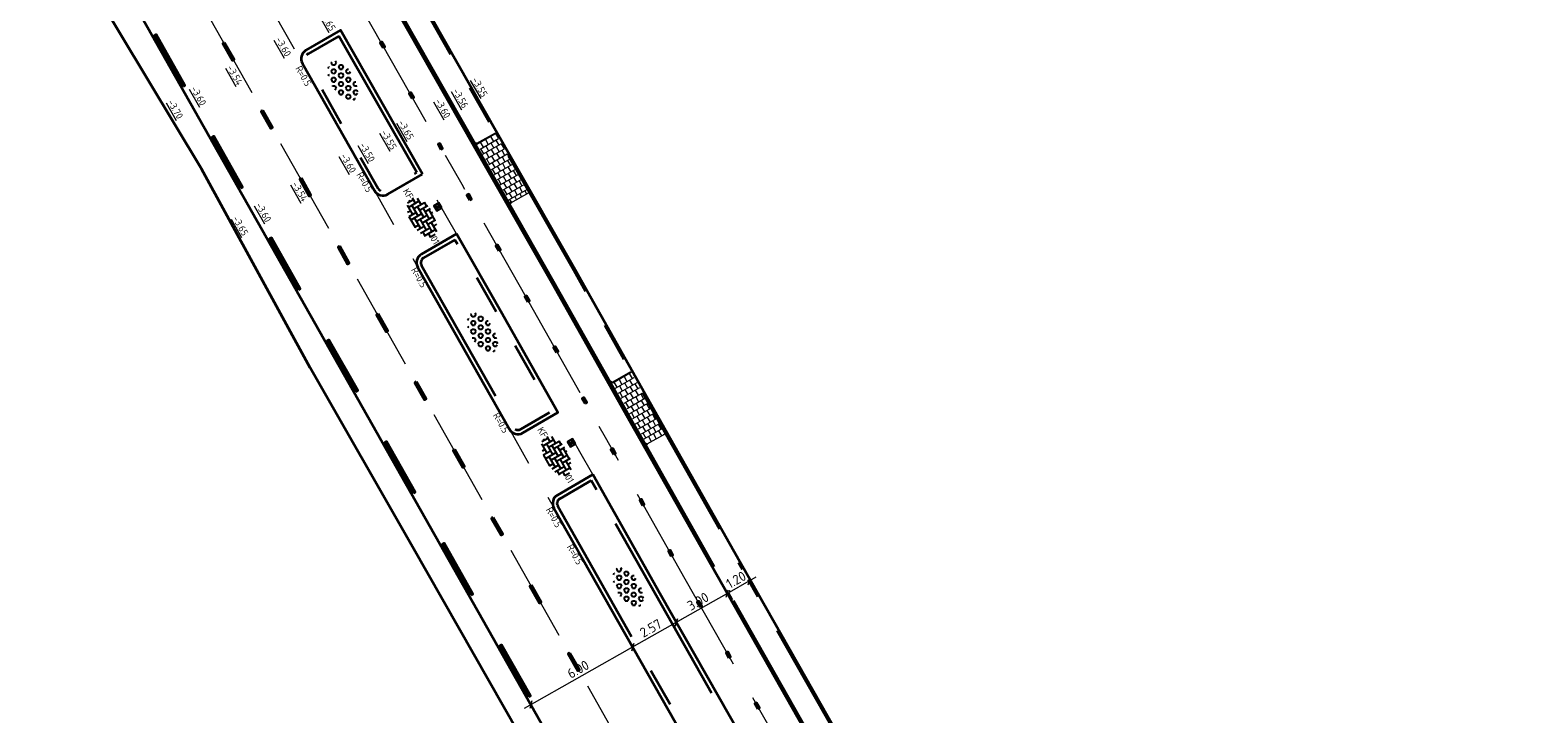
# Model space of a CAD drawing. Header units: metres. Extents: x 111691 to 117439, y 474133 to 478789.
# Tile 44 of 127: x 114543 to 114620, y 476171 to 476206. Entities that reach past the tile are written whole.
import ezdxf
from ezdxf.enums import TextEntityAlignment as Align

# ---------------------------------------------------------------- set-up
doc = ezdxf.new("R2010")
doc.units = ezdxf.units.M
for name, pattern in [('AM-AS', [16, 10, -2, 2, -2]), ('VH-GAZONBAND_100X200', [9.5, 7.5, -2]), ('VH-OPSLUITBAND_80X200', [14, 8, -2, 2, -2]), ('VH-RWSBAND', [24, 10, -2, 2, -2, 2, -2, 2, -2]), ('XX-HIDDEN', [4, 2, -2])]:
    doc.linetypes.add(name, pattern=pattern)
doc.layers.get('Defpoints').update_dxf_attribs({"lineweight": 25})
for name, color, linetype, lineweight in [('N-WE-AM-AS-G', 10, 'AM-AS', 18), ('N-WE-GR-GRAS_BERM-G', 80, 'Continuous', 35), ('N-WE-RI-HWA_KOLK-S', 150, 'Continuous', 25), ('N-WE-VH-HOOGTELABEL-T18', 2, 'Continuous', 18), ('N-WE-VH-KANTOPSLUITING-T18', 10, 'Continuous', 18), ('N-WE-VH-KANTOPSLUITING_GAZONBAND_100X200-G', 90, 'VH-GAZONBAND_100X200', 35), ('N-WE-VH-KANTOPSLUITING_OPSLUITBAND_100X200-G', 150, 'Continuous', 35), ('N-WE-VH-KANTOPSLUITING_OPSLUITBAND_80X200-G', 150, 'VH-OPSLUITBAND_80X200', 35), ('N-WE-VH-KANTOPSLUITING_TROTTOIRBAND_RWS_110 220-G', 210, 'VH-RWSBAND', 35), ('N-WE-VH-KANTOPSLUITING_VOORKANTBAND-G', 7, 'Continuous', 35), ('N-WE-VH-KANTVERHARDING-G', 1, 'Continuous', 35), ('N-WE-VH-MAATVOERING-M', 7, 'Continuous', 18), ('N-WE-VH-MATERIAALGRENS-G', 7, 'XX-HIDDEN', 18), ('N-WE-VH-VERHARDING_BETONSTRAATSTEEN-S', 7, 'Continuous', 25), ('N-WE-VH-VERHARDING_LAGE_BEPLANTING-S', 70, 'Continuous', 25), ('N-WE-VH-VERHARDING_TEGEL60-A', 252, 'Continuous', 18), ('N-WE-VW-MARKERING-G', 7, 'Continuous', 35), ('X-XX-AL-AANPIJLING-M', 7, 'Continuous', 18)]:
    doc.layers.add(name, color=color, linetype=linetype, lineweight=lineweight)
for name, color, linetype in [('N-WE-VW-MARKERING_LANGS_STREEP_13_010-A', 7, 'Continuous'), ('N-WE-VW-MARKERING_LANGS_STREEP_30270_010-A', 7, 'Continuous'), ('N-WE-VW-MARKERING_LANGS_STREEP_33_010-A', 7, 'Continuous')]:
    doc.layers.add(name, color=color, linetype=linetype)
doc.styles.add('NLCS-ISO', font='NLCS-ISO.ttf')
doc.styles.add('NLCS-ISO-ANNOTATIEF-T25', font='NLCS-ISO.ttf', dxfattribs={"height": 2.5})
doc.styles.add('NLCS-ISO-M200-T18', font='NLCS-ISO.ttf', dxfattribs={"height": 0.36})
doc.dimstyles.new('NLCS-ANNOTATIEF-T25-SCHRAP_L2_H1', dxfattribs={"dimtxt": 2.5, "dimasz": 1.4, "dimexe": 2, "dimexo": 2, "dimgap": 0.7, "dimtad": 1, "dimzin": 0, "dimdsep": 46, "dimtxsty": 'NLCS-ISO-ANNOTATIEF-T25', "dimblk": 'OBLIQUE', "dimcen": 0, "dimdle": 2, "dimclrd": 256, "dimclre": 256, "dimclrt": 256, "dimadec": 1, "dimazin": 0, "dimtfac": 1, "dimtdec": 3, "dimtofl": 0, "dimtmove": 0, "dimatfit": 3, "dimldrblk": 'OBLIQUE', "dimfxl": 2, "dimfxlon": 1, "dimtfillclr": 256, "dimtolj": 1, "dimtzin": 0, "dimlwd": -1, "dimlwe": -1, "dimarcsym": 0})
pattern_1 = [(299.72, (0, 0), (0.278997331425, -0.18617327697), [0.3, -0.3]), (29.72, (0, 0), (-0.14872855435, 0.26053755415), [])]

# ---------------------------------------------------------------- blocks, each defined once
blk = doc.blocks.new('_Oblique')
at = {"color": 0, "linetype": 'ByBlock', "lineweight": -2}
blk.add_line((-0.5, -0.5), (0.5, 0.5), dxfattribs=at)
blk = doc.blocks.new('*D167')
at = {"layer": 'N-WE-VH-MAATVOERING-M', "transparency": 16777216}
for p, q in [((114580.184, 476177.584), (114578.445, 476176.597)), ((114579.827, 476177.403), (114580.034, 476177.039)), ((114578.784, 476176.811), (114578.99, 476176.446))]:
    blk.add_line(p, q, dxfattribs=at)
at = {"layer": 'N-WE-VH-MAATVOERING-M', "transparency": 16777216, "xscale": 0.28, "yscale": 0.28, "zscale": 0.28}
for p, rotation in [((114579.837, 476177.387), 29.58380200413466), ((114578.793, 476176.794), 209.5838020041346)]:
    blk.add_blockref('_Oblique', p, dxfattribs=dict(at, rotation=rotation))
at = {"layer": 'N-WE-VH-MAATVOERING-M', "transparency": 16777216, "insert": (114579.166, 476177.454), "char_height": 0.5, "attachment_point": 5, "rotation": 29.5838, "style": 'NLCS-ISO-ANNOTATIEF-T25', "bg_fill": 3, "box_fill_scale": 1.1, "bg_fill_color": 256, "bg_fill_true_color": 13158600, "bg_fill_transparency": 0}
blk.add_mtext('\\A1;1.20', dxfattribs=at)
at = {"layer": 'Defpoints', "color": 0, "transparency": 16777216}
for p in [(114578.586, 476177.158), (114579.63, 476177.751), (114578.793, 476176.794)]:
    blk.add_point(p, dxfattribs=at)
blk = doc.blocks.new('*D169')
at = {"layer": 'Defpoints', "color": 0, "transparency": 16777216}
for p in [(114578.499, 476177.109), (114575.892, 476175.629), (114576.099, 476175.265)]:
    blk.add_point(p, dxfattribs=at)
at = {"layer": 'N-WE-VH-MAATVOERING-M', "transparency": 16777216}
for p, q in [((114579.054, 476176.942), (114575.751, 476175.067)), ((114578.697, 476176.761), (114578.903, 476176.397)), ((114576.089, 476175.281), (114576.296, 476174.917))]:
    blk.add_line(p, q, dxfattribs=at)
at = {"layer": 'N-WE-VH-MAATVOERING-M', "transparency": 16777216, "xscale": 0.28, "yscale": 0.28, "zscale": 0.28}
for p, rotation in [((114578.706, 476176.745), 29.58281409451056), ((114576.099, 476175.265), 209.5828140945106)]:
    blk.add_blockref('_Oblique', p, dxfattribs=dict(at, rotation=rotation))
at = {"layer": 'N-WE-VH-MAATVOERING-M', "transparency": 16777216, "insert": (114577.21, 476176.344), "char_height": 0.5, "attachment_point": 5, "rotation": 29.58281, "style": 'NLCS-ISO-ANNOTATIEF-T25', "bg_fill": 3, "box_fill_scale": 1.1, "bg_fill_color": 256, "bg_fill_true_color": 13158600, "bg_fill_transparency": 0}
blk.add_mtext('\\A1;3.00', dxfattribs=at)
blk = doc.blocks.new('*D171')
at = {"layer": 'Defpoints', "color": 0, "transparency": 16777216}
for p in [(114573.653, 476174.36), (114568.431, 476171.406), (114568.638, 476171.041)]:
    blk.add_point(p, dxfattribs=at)
at = {"layer": 'N-WE-VH-MAATVOERING-M', "transparency": 16777216}
for p, q in [((114574.208, 476174.192), (114568.29, 476170.844)), ((114573.85, 476174.012), (114574.057, 476173.647)), ((114568.628, 476171.058), (114568.835, 476170.693))]:
    blk.add_line(p, q, dxfattribs=at)
at = {"layer": 'N-WE-VH-MAATVOERING-M', "transparency": 16777216, "xscale": 0.28, "yscale": 0.28, "zscale": 0.28}
for p, rotation in [((114573.86, 476173.995), 29.49788030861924), ((114568.638, 476171.041), 209.4978803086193)]:
    blk.add_blockref('_Oblique', p, dxfattribs=dict(at, rotation=rotation))
at = {"layer": 'N-WE-VH-MAATVOERING-M', "transparency": 16777216, "insert": (114571.057, 476172.857), "char_height": 0.5, "attachment_point": 5, "rotation": 29.49788, "style": 'NLCS-ISO-ANNOTATIEF-T25', "bg_fill": 3, "box_fill_scale": 1.1, "bg_fill_color": 256, "bg_fill_true_color": 13158600, "bg_fill_transparency": 0}
blk.add_mtext('\\A1;6.00', dxfattribs=at)
blk = doc.blocks.new('SVH-BSS_KEIFORMAAT_ELLEBOOG-SO')
at = {"ltscale": 0.1}
for p, q in [((-5.61, 0.39), (-3.97, 0.39)), ((-5.02, 0.39), (-5.02, -1.37)), ((-4.95, 1.44), (-2.92, 1.44)), ((-3.97, 1.44), (-3.97, -1.71)), ((-3.1, 2.49), (-1.87, 2.49)), ((-2.92, 2.49), (-2.92, -0.66)), ((-2.92, 0.39), (0.23, 0.39)), ((-1.87, 2.81), (-1.87, 0.39)), ((-1.87, 1.44), (1.28, 1.44)), ((-0.82, 2.94), (-0.82, 1.44)), ((-0.82, 2.49), (2.33, 2.49)), ((-0.82, 0.39), (-0.82, -2.76)), ((0.23, 2.97), (0.23, 2.49)), ((0.23, 1.44), (0.23, -1.71)), ((1.28, 2.49), (1.28, -0.66)), ((1.28, 0.39), (4.43, 0.39)), ((2.33, 2.71), (2.33, 0.39)), ((2.33, 1.44), (4.95, 1.44)), ((3.38, 2.38), (3.38, 1.44)), ((3.38, 0.39), (3.38, -2.38)), ((4.43, 1.44), (4.43, -1.71)), ((5.48, 0.74), (5.48, -0.66)), ((5.48, 0.39), (5.61, 0.39)), ((-5.52, -0.66), (-5.02, -0.66)), ((-4.62, -1.71), (-1.87, -1.71)), ((-3.97, -0.66), (-0.82, -0.66)), ((-2.92, -1.71), (-2.92, -2.55)), ((-1.87, -0.66), (-1.87, -2.81)), ((-1.87, -2.76), (1.28, -2.76)), ((-0.82, -1.71), (2.33, -1.71)), ((0.23, -0.66), (3.38, -0.66)), ((0.23, -2.76), (0.23, -2.97)), ((1.28, -1.71), (1.28, -2.9)), ((2.33, -0.66), (2.33, -2.71)), ((3.38, -1.71), (4.62, -1.71)), ((4.43, -0.66), (5.52, -0.66))]:
    blk.add_line(p, q, dxfattribs=at)
at = {"style": 'NLCS-ISO'}
blk.add_attdef('FORMAAT', text='', height=1.8, dxfattribs=at).set_placement((-5.71, 0), align=Align.MIDDLE_RIGHT)
blk.add_attdef('KLEUR', text='', height=1.8, dxfattribs=at).set_placement((5.71, 0), align=Align.MIDDLE_LEFT)
at = {"style": 'NLCS-ISO', "flags": 1}
blk.add_attdef('FUNCTIE', text='', height=1.8, dxfattribs=at).set_placement((0.12, -3.58), align=Align.MIDDLE_CENTER)
blk = doc.blocks.new('*D316')
at = {"layer": 'Defpoints', "color": 0, "transparency": 16777216}
for p in [(114573.86, 476173.995), (114577.643, 476172.54), (114575.405, 476171.271)]:
    blk.add_point(p, dxfattribs=at)
at = {"layer": 'X-XX-AL-AANPIJLING-M', "transparency": 16777216}
for p, q in [((114576.296, 476174.916), (114575.902, 476175.612)), ((114576.447, 476175.461), (114573.512, 476173.798)), ((114574.058, 476173.647), (114573.663, 476174.343))]:
    blk.add_line(p, q, dxfattribs=at)
at = {"layer": 'X-XX-AL-AANPIJLING-M', "transparency": 16777216, "xscale": 0.28, "yscale": 0.28, "zscale": 0.28}
for p, rotation in [((114576.099, 476175.264), 29.55361864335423), ((114573.86, 476173.995), 209.5536186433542)]:
    blk.add_blockref('_Oblique', p, dxfattribs=dict(at, rotation=rotation))
at = {"layer": 'X-XX-AL-AANPIJLING-M', "transparency": 16777216, "insert": (114574.787, 476174.969), "char_height": 0.5, "attachment_point": 5, "rotation": 29.55362, "style": 'NLCS-ISO-ANNOTATIEF-T25'}
blk.add_mtext('\\A1;2.57', dxfattribs=at)
blk = doc.blocks.new('N-SRI-KOLK_STRAAT_300X300-SO')
h = blk.add_hatch(color=256)
h.dxf.hatch_style = 1
h.paths.add_polyline_path([(0.75, 1.5), (-0.75, 1.5), (0, 0.75)])
h.paths.add_polyline_path([(0, 0.75), (-0.75, 0), (0.75, 0)])
for p, q in [((-0.75, 0), (0.75, 1.5)), ((0.75, 0), (-0.75, 1.5))]:
    blk.add_line(p, q)
at = {"flags": 128}
blk.add_lwpolyline([(-0.75, 0), (0.75, 0), (0.75, 1.5), (-0.75, 1.5)], close=True, dxfattribs=at)
blk = doc.blocks.new('SVH-GRASPLAAT-SO')
at = {"ltscale": 0.1}
for p, q in [((-5.5, -0.24), (-5.66, 0.04)), ((-5.42, 0.85), (-4.87, 0.85)), ((-4.56, 0.3), (-4.87, 0.85)), ((-4.87, -0.24), (-4.56, 0.3)), ((-3.93, 1.39), (-3.62, 1.93)), ((-3.62, 0.85), (-3.93, 1.39)), ((-3.62, 1.93), (-3, 1.93)), ((-3.62, 0.85), (-3, 0.85)), ((-2.68, 1.39), (-3, 1.93)), ((-3, 0.85), (-2.68, 1.39)), ((-2.06, 2.47), (-1.86, 2.81)), ((-1.75, 1.93), (-2.06, 2.47)), ((-2.06, 0.3), (-1.75, 0.85)), ((-1.75, -0.24), (-2.06, 0.3)), ((-1.75, 1.93), (-1.12, 1.93)), ((-1.75, 0.85), (-1.12, 0.85)), ((-1.12, 1.93), (-0.81, 2.47)), ((-0.81, 0.3), (-1.12, 0.85)), ((-1.12, -0.24), (-0.81, 0.3)), ((-0.81, 2.47), (-1.07, 2.92)), ((-0.18, 1.39), (0.13, 1.93)), ((0.13, 0.85), (-0.18, 1.39)), ((0.13, 1.93), (0.75, 1.93)), ((0.13, 0.85), (0.75, 0.85)), ((1.07, 1.39), (0.75, 1.93)), ((0.75, 0.85), (1.07, 1.39)), ((1.69, 2.47), (1.88, 2.8)), ((2, 1.93), (1.69, 2.47)), ((1.69, 0.3), (2, 0.85)), ((2, -0.24), (1.69, 0.3)), ((2, 1.93), (2.63, 1.93)), ((2, 0.85), (2.63, 0.85)), ((2.63, 1.93), (2.94, 2.47)), ((2.94, 0.3), (2.63, 0.85)), ((2.63, -0.24), (2.94, 0.3)), ((2.94, 2.47), (2.89, 2.56)), ((3.57, 1.39), (3.88, 1.93)), ((3.88, 0.85), (3.57, 1.39)), ((3.88, 1.93), (4.31, 1.93)), ((3.88, 0.85), (4.5, 0.85)), ((4.5, 0.85), (4.82, 1.39)), ((4.82, 1.39), (4.63, 1.71)), ((5.44, 0.3), (5.57, 0.52)), ((5.66, -0.07), (5.44, 0.3)), ((-5.5, -0.24), (-4.87, -0.24)), ((-5.07, -1.32), (-4.87, -1.32)), ((-4.66, -1.69), (-4.87, -1.32)), ((-3.93, -0.78), (-3.62, -0.24)), ((-3.62, -1.32), (-3.93, -0.78)), ((-3.62, -0.24), (-3, -0.24)), ((-3.62, -1.32), (-3, -1.32)), ((-3.33, -2.4), (-3, -2.4)), ((-2.68, -0.78), (-3, -0.24)), ((-3, -1.32), (-2.68, -0.78)), ((-2.91, -2.55), (-3, -2.4)), ((-2.06, -1.86), (-1.75, -1.32)), ((-1.75, -2.4), (-2.06, -1.86)), ((-1.75, -0.24), (-1.12, -0.24)), ((-1.75, -1.32), (-1.12, -1.32)), ((-1.75, -2.4), (-1.12, -2.4)), ((-0.81, -1.86), (-1.12, -1.32)), ((-1.12, -2.4), (-0.81, -1.86)), ((-0.18, -0.78), (0.13, -0.24)), ((0.13, -1.32), (-0.18, -0.78)), ((-0.18, -2.94), (0.13, -2.4)), ((-0.17, -2.97), (-0.18, -2.94)), ((0.13, -0.24), (0.75, -0.24)), ((0.13, -1.32), (0.75, -1.32)), ((0.13, -2.4), (0.75, -2.4)), ((1.07, -0.78), (0.75, -0.24)), ((0.75, -1.32), (1.07, -0.78)), ((1.05, -2.92), (0.75, -2.4)), ((1.69, -1.86), (2, -1.32)), ((2, -2.4), (1.69, -1.86)), ((2, -0.24), (2.63, -0.24)), ((2, -1.32), (2.63, -1.32)), ((2, -2.4), (2.63, -2.4)), ((2.94, -1.86), (2.63, -1.32)), ((2.63, -2.4), (2.94, -1.86)), ((3.57, -0.78), (3.88, -0.24)), ((3.88, -1.32), (3.57, -0.78)), ((3.88, -0.24), (4.5, -0.24)), ((3.88, -1.32), (4.5, -1.32)), ((4.82, -0.78), (4.5, -0.24)), ((4.5, -1.32), (4.82, -0.78))]:
    blk.add_line(p, q, dxfattribs=at)
at = {"style": 'NLCS-ISO', "flags": 1}
blk.add_attdef('FUNCTIE', text='', height=1.8, dxfattribs=at).set_placement((0.12, -3.58), align=Align.MIDDLE_CENTER)

msp = doc.modelspace()

# ---------------------------------------------------------------- hatches: boundary and pattern name
at = {"layer": 'N-WE-VH-VERHARDING_TEGEL60-A'}
h = msp.add_hatch(dxfattribs=at)
h.set_pattern_fill('AVH-TEGEL_300X300_HALFST-SO', color=256, angle=299.72, pattern_type=2)
h.set_pattern_definition(pattern_1)
h.paths.add_polyline_path([(114567.538, 476199.125), (114566.809, 476200.407), (114565.853, 476199.862), (114566.582, 476198.582), (114567.599, 476196.798), (114568.554, 476197.343)])
h = msp.add_hatch(dxfattribs=at)
h.set_pattern_fill('AVH-TEGEL_300X300_HALFST-SO', color=256, angle=299.72, pattern_type=2)
h.set_pattern_definition(pattern_1)
h.paths.add_polyline_path([(114573.764, 476188.147), (114572.806, 476187.607), (114573.94, 476185.595), (114574.598, 476184.427), (114575.556, 476184.967), (114574.898, 476186.134)])
at = {"layer": 'N-WE-VW-MARKERING_LANGS_STREEP_13_010-A'}
h = msp.add_hatch(color=256, dxfattribs=at)
h.dxf.hatch_style = 1
h.paths.add_polyline_path([(114552.913, 476205.027), (114552.826, 476204.977), (114553.319, 476204.107), (114553.406, 476204.156)])
h = msp.add_hatch(color=256, dxfattribs=at)
h.dxf.hatch_style = 1
h.paths.add_polyline_path([(114554.883, 476201.545), (114554.796, 476201.496), (114555.289, 476200.626), (114555.376, 476200.675)])
h = msp.add_hatch(color=256, dxfattribs=at)
h.dxf.hatch_style = 1
h.paths.add_polyline_path([(114556.853, 476198.064), (114556.766, 476198.015), (114557.258, 476197.144), (114557.345, 476197.194)])
h = msp.add_hatch(color=256, dxfattribs=at)
h.dxf.hatch_style = 1
h.paths.add_polyline_path([(114558.823, 476194.583), (114558.736, 476194.533), (114559.228, 476193.663), (114559.315, 476193.712)])
h = msp.add_hatch(color=256, dxfattribs=at)
h.dxf.hatch_style = 1
h.paths.add_polyline_path([(114560.792, 476191.101), (114560.705, 476191.052), (114561.198, 476190.182), (114561.285, 476190.231)])
h = msp.add_hatch(color=256, dxfattribs=at)
h.dxf.hatch_style = 1
h.paths.add_polyline_path([(114562.762, 476187.62), (114562.675, 476187.57), (114563.168, 476186.7), (114563.255, 476186.749)])
h = msp.add_hatch(color=256, dxfattribs=at)
h.dxf.hatch_style = 1
h.paths.add_polyline_path([(114564.732, 476184.138), (114564.645, 476184.089), (114565.137, 476183.219), (114565.224, 476183.268)])
h = msp.add_hatch(color=256, dxfattribs=at)
h.dxf.hatch_style = 1
h.paths.add_polyline_path([(114566.702, 476180.657), (114566.615, 476180.608), (114567.107, 476179.737), (114567.194, 476179.787)])
h = msp.add_hatch(color=256, dxfattribs=at)
h.dxf.hatch_style = 1
h.paths.add_polyline_path([(114568.671, 476177.176), (114568.584, 476177.126), (114569.077, 476176.256), (114569.164, 476176.305)])
at = {"layer": 'N-WE-VW-MARKERING_LANGS_STREEP_30270_010-A'}
h = msp.add_hatch(color=256, dxfattribs=at)
h.dxf.hatch_style = 1
h.paths.add_polyline_path([(114561.05, 476204.763), (114561.137, 476204.812), (114560.989, 476205.073), (114560.902, 476205.024)])
h = msp.add_hatch(color=256, dxfattribs=at)
h.dxf.hatch_style = 1
h.paths.add_polyline_path([(114562.534, 476202.156), (114562.621, 476202.205), (114562.473, 476202.466), (114562.386, 476202.416)])
h = msp.add_hatch(color=256, dxfattribs=at)
h.dxf.hatch_style = 1
h.paths.add_polyline_path([(114564.018, 476199.548), (114564.105, 476199.598), (114563.957, 476199.859), (114563.87, 476199.809)])
h = msp.add_hatch(color=256, dxfattribs=at)
h.dxf.hatch_style = 1
h.paths.add_polyline_path([(114565.503, 476196.941), (114565.59, 476196.991), (114565.441, 476197.252), (114565.354, 476197.202)])
h = msp.add_hatch(color=256, dxfattribs=at)
h.dxf.hatch_style = 1
h.paths.add_polyline_path([(114566.989, 476194.335), (114567.076, 476194.385), (114566.927, 476194.646), (114566.84, 476194.596)])
h = msp.add_hatch(color=256, dxfattribs=at)
h.dxf.hatch_style = 1
h.paths.add_polyline_path([(114568.474, 476191.729), (114568.561, 476191.778), (114568.414, 476192.039), (114568.327, 476191.99)])
h = msp.add_hatch(color=256, dxfattribs=at)
h.dxf.hatch_style = 1
h.paths.add_polyline_path([(114569.947, 476189.116), (114570.034, 476189.165), (114569.887, 476189.426), (114569.8, 476189.377)])
h = msp.add_hatch(color=256, dxfattribs=at)
h.dxf.hatch_style = 1
h.paths.add_polyline_path([(114571.42, 476186.502), (114571.507, 476186.551), (114571.36, 476186.812), (114571.272, 476186.763)])
h = msp.add_hatch(color=256, dxfattribs=at)
h.dxf.hatch_style = 1
h.paths.add_polyline_path([(114572.893, 476183.888), (114572.98, 476183.938), (114572.833, 476184.199), (114572.745, 476184.15)])
h = msp.add_hatch(color=256, dxfattribs=at)
h.dxf.hatch_style = 1
h.paths.add_polyline_path([(114574.366, 476181.275), (114574.453, 476181.324), (114574.306, 476181.586), (114574.219, 476181.537)])
h = msp.add_hatch(color=256, dxfattribs=at)
h.dxf.hatch_style = 1
h.paths.add_polyline_path([(114575.84, 476178.662), (114575.927, 476178.711), (114575.78, 476178.973), (114575.692, 476178.923)])
h = msp.add_hatch(color=256, dxfattribs=at)
h.dxf.hatch_style = 1
h.paths.add_polyline_path([(114578.799, 476173.442), (114578.886, 476173.492), (114578.737, 476173.752), (114578.651, 476173.703)])
h = msp.add_hatch(color=256, dxfattribs=at)
h.dxf.hatch_style = 1
h.paths.add_polyline_path([(114580.28, 476170.833), (114580.367, 476170.883), (114580.219, 476171.144), (114580.132, 476171.094)])
at = {"layer": 'N-WE-VW-MARKERING_LANGS_STREEP_33_010-A', "transparency": 33554687}
h = msp.add_hatch(color=256, dxfattribs=at)
h.dxf.hatch_style = 1
h.paths.add_polyline_path([(114550.793, 476202.784), (114550.88, 476202.833), (114549.403, 476205.444), (114549.316, 476205.395)])
h = msp.add_hatch(color=256, dxfattribs=at)
h.dxf.hatch_style = 1
h.paths.add_polyline_path([(114553.748, 476197.562), (114553.835, 476197.611), (114552.357, 476200.222), (114552.27, 476200.173)])
h = msp.add_hatch(color=256, dxfattribs=at)
h.dxf.hatch_style = 1
h.paths.add_polyline_path([(114556.702, 476192.34), (114556.789, 476192.389), (114555.312, 476195), (114555.225, 476194.951)])
h = msp.add_hatch(color=256, dxfattribs=at)
h.dxf.hatch_style = 1
h.paths.add_polyline_path([(114559.657, 476187.117), (114559.744, 476187.167), (114558.267, 476189.778), (114558.18, 476189.728)])
h = msp.add_hatch(color=256, dxfattribs=at)
h.dxf.hatch_style = 1
h.paths.add_polyline_path([(114562.611, 476181.895), (114562.699, 476181.945), (114561.221, 476184.556), (114561.134, 476184.506)])
h = msp.add_hatch(color=256, dxfattribs=at)
h.dxf.hatch_style = 1
h.paths.add_polyline_path([(114565.566, 476176.673), (114565.653, 476176.722), (114564.176, 476179.334), (114564.089, 476179.284)])
h = msp.add_hatch(color=256, dxfattribs=at)
h.dxf.hatch_style = 1
h.paths.add_polyline_path([(114568.521, 476171.451), (114568.608, 476171.5), (114567.13, 476174.111), (114567.043, 476174.062)])

# ---------------------------------------------------------------- linework, layer by layer
at = {"layer": 'N-WE-AM-AS-G', "ltscale": 0.5}
msp.add_lwpolyline([(114412.548, 476424.302), (114445.21, 476391.606, -0.067599), (114453.354, 476380.891), (114594.671, 476131.121)], format="xyb", dxfattribs=at)
at = {"layer": 'N-WE-GR-GRAS_BERM-G'}
msp.add_lwpolyline([(114604.634, 476104.813), (114601.821, 476109.594), (114596.029, 476120.271), (114589.835, 476131.047), (114582.109, 476144.94), (114576.233, 476155.071), (114569.631, 476166.737), (114562.549, 476179.143), (114557.31, 476188.339), (114551.734, 476198.548), (114546.193, 476207.754)], dxfattribs=at)
at = {"layer": 'N-WE-VH-KANTOPSLUITING_GAZONBAND_100X200-G'}
for points in [[(114565.766, 476199.813), (114561.559, 476207.204)], [(114572.718, 476187.558), (114569.79, 476192.754), (114567.512, 476196.749)], [(114582.731, 476169.857), (114577.949, 476178.28), (114574.511, 476184.378)]]:
    msp.add_lwpolyline(points, dxfattribs=at)
at = {"layer": 'N-WE-VH-KANTOPSLUITING_OPSLUITBAND_100X200-G'}
for points in [[(114567.512, 476196.749), (114566.495, 476198.532), (114565.766, 476199.813)], [(114574.511, 476184.378), (114573.853, 476185.546), (114572.718, 476187.558)]]:
    msp.add_lwpolyline(points, dxfattribs=at)
at = {"layer": 'N-WE-VH-KANTOPSLUITING_OPSLUITBAND_80X200-G', "flags": 128}
msp.add_lwpolyline([(114465.854, 476447.451), (114458.327, 476443.17, 0.114882), (114444.975, 476430.835), (114444.186, 476429.672, -0.094159), (114441.031, 476426.508, 0.389903), (114440.394, 476423.765), (114454.049, 476399.659), (114456.533, 476395.244), (114462.852, 476384.057), (114473.229, 476365.686), (114478.27, 476356.81), (114484.763, 476345.328), (114490.988, 476334.349), (114496.149, 476325.219), (114502.902, 476313.343), (114508.283, 476303.791), (114514.564, 476292.595), (114520.188, 476282.817), (114525.919, 476272.595), (114533.244, 476259.715), (114538.369, 476250.603), (114547.576, 476234.278), (114553.04, 476224.508), (114560.652, 476211.225), (114567.538, 476199.125), (114570.834, 476193.346), (114574.898, 476186.134), (114578.994, 476178.871), (114587.066, 476164.652), (114593.775, 476152.771), (114598.134, 476144.967), (114602.291, 476137.713), (114607.253, 476128.777), (114610.386, 476123.259, 0.071839), (114618.637, 476112.626), (114623.973, 476107.478, -0.106598), (114632.791, 476104.601, 0.263093), (114634.759, 476104.575), (114638.387, 476106.562, -0.129957), (114641.324, 476107.29), (114643.352, 476107.258, 0.133189), (114646.437, 476108.043), (114649.089, 476109.54)], format="xyb", dxfattribs=at)
at = {"layer": 'N-WE-VH-KANTOPSLUITING_TROTTOIRBAND_RWS_110 220-G', "flags": 128}
for points in [[(114562.773, 476198.36), (114558.784, 476205.368), (114557.199, 476204.45, 0.411336), (114557.095, 476204.069), (114560.794, 476197.539, 0.417201), (114561.178, 476197.435)], [(114564.738, 476194.911), (114563.124, 476193.975, 0.411233), (114563.021, 476193.595), (114567.726, 476185.289, 0.417044), (114568.11, 476185.184), (114569.72, 476186.117), (114566.902, 476191.117)]]:
    msp.add_lwpolyline(points, format="xyb", close=True, dxfattribs=at)
at = {"layer": 'N-WE-VH-KANTOPSLUITING_VOORKANTBAND-G', "flags": 128}
msp.add_lwpolyline([(114560.721, 476211.264), (114567.608, 476199.164), (114570.904, 476193.385), (114574.968, 476186.174), (114579.064, 476178.91), (114587.135, 476164.692), (114593.845, 476152.811), (114598.204, 476145.007), (114602.361, 476137.752), (114607.323, 476128.816), (114610.456, 476123.299, 0.071839), (114618.693, 476112.683), (114624.009, 476107.555, -0.106281), (114632.831, 476104.67, 0.263093), (114634.721, 476104.645), (114638.348, 476106.632, -0.129957), (114641.325, 476107.37), (114643.354, 476107.338, 0.133189), (114646.398, 476108.112), (114649.05, 476109.61)], format="xyb", dxfattribs=at)
for points in [[(114563.072, 476198.279), (114558.866, 476205.67), (114557.088, 476204.64, 0.411336), (114556.904, 476203.961), (114560.602, 476197.431, 0.417201), (114561.288, 476197.245)], [(114564.82, 476195.212), (114563.014, 476194.165, 0.411233), (114562.83, 476193.486), (114567.535, 476185.18, 0.417044), (114568.22, 476184.994), (114570.018, 476186.035), (114567.094, 476191.225)]]:
    msp.add_lwpolyline(points, format="xyb", close=True, dxfattribs=at)
at = {"layer": 'N-WE-VH-KANTOPSLUITING_VOORKANTBAND-G'}
for points in [[(114565.853, 476199.863), (114565.766, 476199.813)], [(114567.599, 476196.798), (114567.512, 476196.749)], [(114572.806, 476187.607), (114572.718, 476187.558)], [(114574.598, 476184.427), (114574.511, 476184.378)]]:
    msp.add_lwpolyline(points, dxfattribs=at)
at = {"layer": 'N-WE-VH-KANTVERHARDING-G'}
msp.add_lwpolyline([(114466.058, 476352.344), (114592.06, 476129.644)], dxfattribs=at)
at = {"layer": 'N-WE-VH-MATERIAALGRENS-G'}
for points in [[(114551.555, 476213.419), (114556.905, 476203.962)], [(114565.853, 476199.862), (114566.809, 476200.407)], [(114560.601, 476197.43), (114562.832, 476193.487)], [(114567.599, 476196.798), (114568.554, 476197.343)], [(114572.806, 476187.607), (114573.764, 476188.147)], [(114567.533, 476185.179), (114569.824, 476181.129)], [(114574.598, 476184.427), (114575.556, 476184.967)]]:
    msp.add_lwpolyline(points, dxfattribs=at)
at = {"layer": 'N-WE-VH-MATERIAALGRENS-G', "flags": 128}
for points in [[(114564.819, 476195.213), (114563.802, 476196.997), (114563.072, 476198.28)], [(114571.811, 476182.855), (114571.152, 476184.023), (114570.018, 476186.036)]]:
    msp.add_lwpolyline(points, dxfattribs=at)
at = {"layer": 'N-WE-VW-MARKERING-G'}
for points in [[(114550.793, 476202.784), (114550.88, 476202.833), (114549.403, 476205.444), (114549.316, 476205.395)], [(114552.913, 476205.027), (114552.826, 476204.977), (114553.319, 476204.107), (114553.406, 476204.156)], [(114561.05, 476204.763), (114561.137, 476204.812), (114560.989, 476205.073), (114560.902, 476205.024)], [(114562.534, 476202.156), (114562.621, 476202.205), (114562.473, 476202.466), (114562.386, 476202.416)], [(114554.883, 476201.545), (114554.796, 476201.496), (114555.289, 476200.626), (114555.376, 476200.675)], [(114553.748, 476197.562), (114553.835, 476197.611), (114552.357, 476200.222), (114552.27, 476200.173)], [(114564.018, 476199.548), (114564.105, 476199.598), (114563.957, 476199.859), (114563.87, 476199.809)], [(114556.853, 476198.064), (114556.766, 476198.015), (114557.258, 476197.144), (114557.345, 476197.194)], [(114565.503, 476196.941), (114565.59, 476196.991), (114565.441, 476197.252), (114565.354, 476197.202)], [(114556.702, 476192.34), (114556.789, 476192.389), (114555.312, 476195), (114555.225, 476194.951)], [(114558.823, 476194.583), (114558.736, 476194.533), (114559.228, 476193.663), (114559.315, 476193.712)], [(114566.989, 476194.335), (114567.076, 476194.385), (114566.927, 476194.646), (114566.84, 476194.596)], [(114568.474, 476191.729), (114568.561, 476191.778), (114568.414, 476192.039), (114568.327, 476191.99)], [(114560.792, 476191.101), (114560.705, 476191.052), (114561.198, 476190.182), (114561.285, 476190.231)], [(114559.657, 476187.117), (114559.744, 476187.167), (114558.267, 476189.778), (114558.18, 476189.728)], [(114569.947, 476189.116), (114570.034, 476189.165), (114569.887, 476189.426), (114569.8, 476189.377)], [(114562.762, 476187.62), (114562.675, 476187.57), (114563.168, 476186.7), (114563.255, 476186.749)], [(114571.42, 476186.502), (114571.507, 476186.551), (114571.36, 476186.812), (114571.272, 476186.763)], [(114562.611, 476181.895), (114562.699, 476181.945), (114561.221, 476184.556), (114561.134, 476184.506)], [(114564.732, 476184.138), (114564.645, 476184.089), (114565.137, 476183.219), (114565.224, 476183.268)], [(114572.893, 476183.888), (114572.98, 476183.938), (114572.833, 476184.199), (114572.745, 476184.15)], [(114574.366, 476181.275), (114574.453, 476181.324), (114574.306, 476181.586), (114574.219, 476181.537)], [(114566.702, 476180.657), (114566.615, 476180.608), (114567.107, 476179.737), (114567.194, 476179.787)], [(114565.566, 476176.673), (114565.653, 476176.722), (114564.176, 476179.334), (114564.089, 476179.284)], [(114575.84, 476178.662), (114575.927, 476178.711), (114575.78, 476178.973), (114575.692, 476178.923)], [(114568.671, 476177.176), (114568.584, 476177.126), (114569.077, 476176.256), (114569.164, 476176.305)], [(114568.521, 476171.451), (114568.608, 476171.5), (114567.13, 476174.111), (114567.043, 476174.062)], [(114578.799, 476173.442), (114578.886, 476173.492), (114578.737, 476173.752), (114578.651, 476173.703)], [(114580.28, 476170.833), (114580.367, 476170.883), (114580.219, 476171.144), (114580.132, 476171.094)]]:
    msp.add_lwpolyline(points, close=True, dxfattribs=at)

# ---------------------------------------------------------------- block references
at = {"layer": 'N-WE-RI-HWA_KOLK-S', "xscale": 0.2, "yscale": 0.2, "zscale": 0.2, "rotation": 120.3388765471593}
for p in [(114563.986, 476196.673), (114570.851, 476184.557)]:
    msp.add_blockref('N-SRI-KOLK_STRAAT_300X300-SO', p, dxfattribs=at)
at = {"layer": 'N-WE-VH-VERHARDING_BETONSTRAATSTEEN-S', "xscale": 0.2, "yscale": 0.2, "zscale": 0.2, "rotation": 300.1117835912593}
for p in [(114563.04, 476196.052), (114569.94, 476183.806)]:
    msp.add_blockref('SVH-BSS_KEIFORMAAT_ELLEBOOG-SO', p, dxfattribs=at).add_auto_attribs({'FORMAAT': 'KF', 'KLEUR': '01'})
at = {"layer": 'N-WE-VH-VERHARDING_LAGE_BEPLANTING-S', "xscale": 0.2, "yscale": 0.2, "zscale": 0.2, "rotation": 300.1117835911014}
for p in [(114558.981, 476203.067), (114566.147, 476190.143), (114573.63, 476177.067)]:
    msp.add_blockref('SVH-GRASPLAAT-SO', p, dxfattribs=at)

# ---------------------------------------------------------------- texts
at = {"layer": 'N-WE-VH-HOOGTELABEL-T18', "style": 'NLCS-ISO-M200-T18'}
for s, p in [('%%U-3.65', (114557.792, 476206.517)), ('%%U-3.60', (114555.511, 476205.194)), ('%%U-3.54', (114553.016, 476203.747)), ('%%U-3.60', (114551.159, 476202.67)), ('%%U-3.56', (114564.605, 476202.556)), ('%%U-3.55', (114565.587, 476203.125)), ('%%U-3.70', (114549.971, 476201.981)), ('%%U-3.60', (114563.697, 476202.029)), ('%%U-3.55', (114560.922, 476200.42)), ('%%U-3.65', (114561.801, 476200.93)), ('%%U-3.50', (114559.817, 476199.779)), ('%%U-3.60', (114558.846, 476199.216)), ('%%U-3.54', (114556.351, 476197.769)), ('%%U-3.60', (114554.494, 476196.692)), ('%%U-3.65', (114553.306, 476196.003))]:
    msp.add_text(s, height=0.36, rotation=299.72115, dxfattribs=at).set_placement(p)
at = {"layer": 'N-WE-VH-KANTOPSLUITING-T18', "style": 'NLCS-ISO'}
for p in [(114556.53, 476203.707), (114559.668, 476198.254), (114562.466, 476193.364), (114566.669, 476185.899), (114569.382, 476181.048), (114570.461, 476179.144)]:
    msp.add_text('R=0.5', height=0.36, rotation=299.72, dxfattribs=at).set_placement(p)

# ---------------------------------------------------------------- next in the draw order: dimensions: what is measured, and where the dimension line sits
at = {"layer": 'N-WE-VH-MAATVOERING-M'}
dim = msp.add_linear_dim(base=(114578.793, 476176.794), p1=(114579.63, 476177.751), p2=(114578.586, 476177.158), angle=209.5838, dimstyle='NLCS-ANNOTATIEF-T25-SCHRAP_L2_H1', override={"dimtfill": 1}, dxfattribs=at)
dim.commit()
dim.dimension.update_dxf_attribs({"geometry": '*D167', "text_midpoint": (114579.358, 476177.115), "dimtype": 161})
dim = msp.add_aligned_dim(p1=(114573.653, 476174.36), p2=(114568.431, 476171.406), distance=0.42, dimstyle='NLCS-ANNOTATIEF-T25-SCHRAP_L2_H1', override={"dimtfill": 1}, dxfattribs=at)
dim.commit()
dim.dimension.update_dxf_attribs({"geometry": '*D171', "text_midpoint": (114571.057, 476172.857)})

# ---------------------------------------------------------------- next in the draw order: hatches: boundary and pattern name
at = {"layer": 'N-WE-VW-MARKERING_LANGS_STREEP_13_010-A'}
h = msp.add_hatch(color=256, dxfattribs=at)
h.dxf.hatch_style = 1
h.paths.add_polyline_path([(114570.641, 476173.694), (114570.554, 476173.645), (114571.046, 476172.775), (114571.134, 476172.824)])

# ---------------------------------------------------------------- next in the draw order: linework, layer by layer
at = {"layer": 'N-WE-VW-MARKERING-G'}
msp.add_lwpolyline([(114570.641, 476173.694), (114570.554, 476173.645), (114571.046, 476172.775), (114571.134, 476172.824)], close=True, dxfattribs=at)

# ---------------------------------------------------------------- next in the draw order: dimensions: what is measured, and where the dimension line sits
at = {"layer": 'N-WE-VH-MAATVOERING-M'}
dim = msp.add_aligned_dim(p1=(114578.499, 476177.109), p2=(114575.892, 476175.629), distance=0.419, dimstyle='NLCS-ANNOTATIEF-T25-SCHRAP_L2_H1', override={"dimtfill": 1}, dxfattribs=at)
dim.commit()
dim.dimension.update_dxf_attribs({"geometry": '*D169', "text_midpoint": (114577.21, 476176.344)})

# ---------------------------------------------------------------- next in the draw order: hatches: boundary and pattern name
at = {"layer": 'N-WE-VW-MARKERING_LANGS_STREEP_30270_010-A'}
h = msp.add_hatch(color=256, dxfattribs=at)
h.dxf.hatch_style = 1
h.paths.add_polyline_path([(114577.318, 476176.051), (114577.404, 476176.1), (114577.256, 476176.361), (114577.169, 476176.312)])

# ---------------------------------------------------------------- next in the draw order: linework, layer by layer
at = {"layer": 'N-WE-AM-AS-G', "flags": 128}
msp.add_lwpolyline([(114618.948, 476104.393), (114618.544, 476107.608, 0.17514), (114617.54, 476109.576, -0.075652), (114608.227, 476121.391), (114604.811, 476127.406), (114599.853, 476136.337), (114595.697, 476143.589), (114591.334, 476151.4), (114584.629, 476163.273), (114576.557, 476177.492), (114572.459, 476184.76), (114568.399, 476191.965), (114565.105, 476197.74), (114558.22, 476209.836), (114550.603, 476223.128), (114545.134, 476232.906), (114535.93, 476249.229), (114530.807, 476258.337), (114523.481, 476271.218), (114517.754, 476281.434), (114512.129, 476291.212), (114505.842, 476302.419), (114500.466, 476311.964), (114493.713, 476323.838), (114488.552, 476332.969), (114482.327, 476343.948), (114475.834, 476355.429), (114470.793, 476364.306), (114460.414, 476382.68), (114454.094, 476393.869), (114451.611, 476398.283), (114450.959, 476399.433, 0.067472), (114442.845, 476410.104), (114436.41, 476416.546)], format="xyb", dxfattribs=at)
at = {"layer": 'N-WE-VH-KANTOPSLUITING_TROTTOIRBAND_RWS_110 220-G', "flags": 128}
msp.add_lwpolyline([(114571.729, 476182.552), (114570.112, 476181.614, 0.411369), (114570.009, 476181.234), (114577.75, 476167.581, 0.417064), (114578.134, 476167.477), (114579.737, 476168.407), (114575.06, 476176.645)], format="xyb", close=True, dxfattribs=at)
at = {"layer": 'N-WE-VH-KANTOPSLUITING_VOORKANTBAND-G', "flags": 128}
msp.add_lwpolyline([(114618.565, 476110.671, -0.075652), (114609.531, 476122.132), (114606.119, 476128.14), (114601.159, 476137.074), (114597.003, 476144.327), (114592.642, 476152.135), (114585.935, 476164.012), (114577.862, 476178.231), (114573.766, 476185.496), (114569.703, 476192.705), (114566.408, 476198.483), (114559.523, 476210.58)], format="xyb", dxfattribs=at)
msp.add_lwpolyline([(114571.812, 476182.854), (114570.001, 476181.804, 0.411369), (114569.817, 476181.125), (114577.559, 476167.473, 0.417064), (114578.244, 476167.287), (114580.036, 476168.326), (114575.251, 476176.754)], format="xyb", close=True, dxfattribs=at)
at = {"layer": 'N-WE-VW-MARKERING-G'}
msp.add_lwpolyline([(114577.318, 476176.051), (114577.404, 476176.1), (114577.256, 476176.361), (114577.169, 476176.312)], close=True, dxfattribs=at)

# ---------------------------------------------------------------- next in the draw order: dimensions: what is measured, and where the dimension line sits
at = {"layer": 'X-XX-AL-AANPIJLING-M'}
dim = msp.add_aligned_dim(p1=(114577.643, 476172.54), p2=(114575.405, 476171.271), distance=-3.132, dimstyle='NLCS-ANNOTATIEF-T25-SCHRAP_L2_H1', dxfattribs=at)
dim.commit()
dim.dimension.update_dxf_attribs({"geometry": '*D316', "text_midpoint": (114574.787, 476174.969)})

doc.saveas('drawing.dxf')
